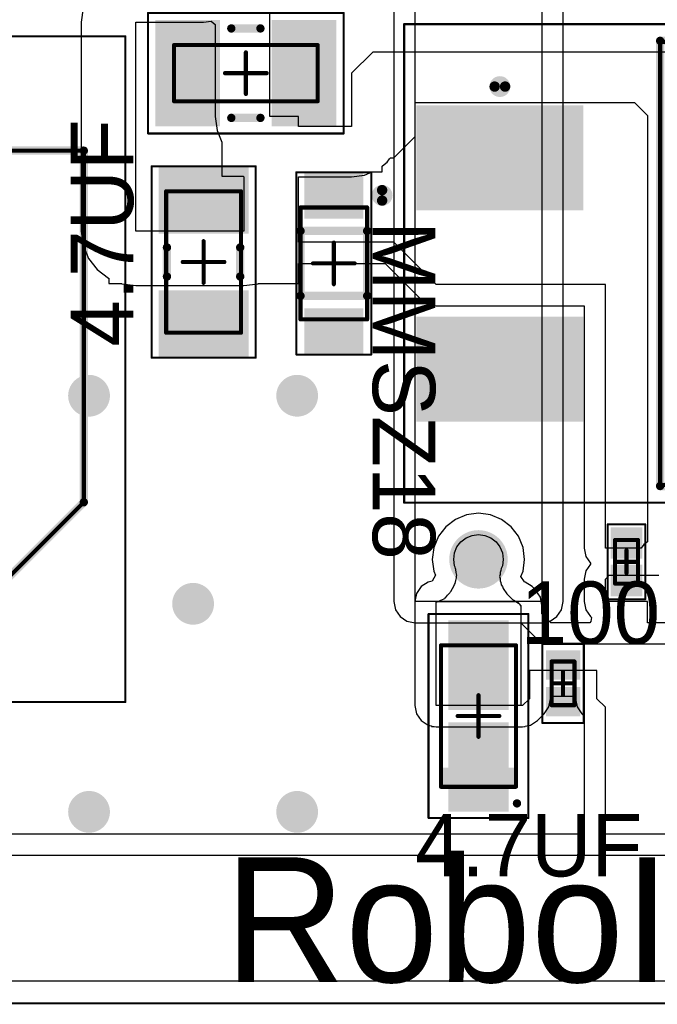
# Model space of a CAD drawing. Header units: millimetres. Extents: x 25.4 to 95.4, y 25.4 to 70.5.
# Tile 2 of 13: x 43.3 to 58.7, y 25.4 to 49. Entities that reach past the tile are written whole.
import ezdxf

# ---------------------------------------------------------------- set-up
doc = ezdxf.new("R2010")
doc.units = ezdxf.units.MM
for name, color, linetype in [('BottomLayer', 5, 'Continuous'), ('BottomSolder', 6, 'Continuous'), ('KeepOutLayer', 6, 'Continuous'), ('Mechanical13', 56, 'Continuous'), ('Mechanical15', 56, 'Continuous'), ('MultiLayer', 9, 'Continuous'), ('TopLayer', 1, 'Continuous'), ('TopOverlay', 2, 'Continuous'), ('TopPaste', 8, 'Continuous'), ('TopSolder', 216, 'Continuous'), ('ViaHoleLayer', 16, 'Continuous')]:
    doc.layers.add(name, color=color, linetype=linetype)

# ---------------------------------------------------------------- blocks, each defined once
blk = doc.blocks.new('CAP_1206_KEMET_7')
at = {"layer": 'Mechanical13', "const_width": 0.1}
for points in [[(-1.7, 0.9), (-1.7, -0.9)], [(-1.7, 0.9), (1.7, 0.9)], [(1.7, 0.9), (1.7, -0.9)], [(-1.7, -0.9), (1.7, -0.9)]]:
    blk.add_lwpolyline(points, dxfattribs=at)
at = {"layer": 'Mechanical13', "const_width": 0.05}
for points in [[(-1.725, 0.9, 1), (-1.675, 0.9, 1)], [(-1.725, 0.9, 1), (-1.675, 0.9, 1)], [(1.675, 0.9, 1), (1.725, 0.9, 1)], [(1.675, 0.9, 1), (1.725, 0.9, 1)], [(-1.725, -0.9, 1), (-1.675, -0.9, 1)], [(-1.725, -0.9, 1), (-1.675, -0.9, 1)], [(1.675, -0.9, 1), (1.725, -0.9, 1)], [(1.675, -0.9, 1), (1.725, -0.9, 1)]]:
    blk.add_lwpolyline(points, format="xyb", close=True, dxfattribs=at)
at = {"layer": 'Mechanical15'}
for points, const_width in [([(-2.3, 1.25), (-2.3, -1.25)], 0.05), ([(-2.3, 1.25), (2.3, 1.25)], 0.05), ([(2.3, 1.25), (2.3, -1.25)], 0.05), ([(0, 0.5), (0, -0.5)], 0.1), ([(-0.5, 0), (0.5, 0)], 0.1), ([(-2.3, -1.25), (2.3, -1.25)], 0.05)]:
    blk.add_lwpolyline(points, dxfattribs=dict(at, const_width=const_width))
for points, const_width in [([(-2.312, 1.25, 1), (-2.288, 1.25, 1)], 0.025), ([(-2.312, 1.25, 1), (-2.288, 1.25, 1)], 0.025), ([(2.288, 1.25, 1), (2.312, 1.25, 1)], 0.025), ([(2.288, 1.25, 1), (2.312, 1.25, 1)], 0.025), ([(-0.025, 0.5, 1), (0.025, 0.5, 1)], 0.05), ([(-0.525, 0, 1), (-0.475, 0, 1)], 0.05), ([(0.475, 0, 1), (0.525, 0, 1)], 0.05), ([(-0.025, -0.5, 1), (0.025, -0.5, 1)], 0.05), ([(-2.312, -1.25, 1), (-2.288, -1.25, 1)], 0.025), ([(-2.312, -1.25, 1), (-2.288, -1.25, 1)], 0.025), ([(2.288, -1.25, 1), (2.312, -1.25, 1)], 0.025), ([(2.288, -1.25, 1), (2.312, -1.25, 1)], 0.025)]:
    blk.add_lwpolyline(points, format="xyb", close=True, dxfattribs=dict(at, const_width=const_width))
at = {"layer": 'TopLayer'}
for points in [[(-0.78, -0.98), (-0.78, 0.98), (-2.2, -0.98), (-2.2, 0.98)], [(2.2, -0.98), (2.2, 0.98), (0.78, -0.98), (0.78, 0.98)]]:
    blk.add_solid(points, dxfattribs=at)
at = {"layer": 'TopOverlay', "const_width": 0.2}
for points in [[(-0.35, 0.88), (0.35, 0.88)], [(-0.35, -0.88), (0.35, -0.88)]]:
    blk.add_lwpolyline(points, dxfattribs=at)
at = {"layer": 'TopOverlay', "const_width": 0.1}
for points in [[(-0.4, 0.88, 1), (-0.3, 0.88, 1)], [(0.3, 0.88, 1), (0.4, 0.88, 1)], [(-0.4, -0.88, 1), (-0.3, -0.88, 1)], [(0.3, -0.88, 1), (0.4, -0.88, 1)]]:
    blk.add_lwpolyline(points, format="xyb", close=True, dxfattribs=at)
at = {"layer": 'TopPaste'}
for points in [[(-0.78, -0.98), (-0.78, 0.98), (-2.2, -0.98), (-2.2, 0.98)], [(2.2, -0.98), (2.2, 0.98), (0.78, -0.98), (0.78, 0.98)]]:
    blk.add_solid(points, dxfattribs=at)
at = {"layer": 'TopSolder'}
for points in [[(-0.678, -1.082), (-0.678, 1.082), (-2.302, -1.082), (-2.302, 1.082)], [(2.302, -1.082), (2.302, 1.082), (0.678, -1.082), (0.678, 1.082)]]:
    blk.add_solid(points, dxfattribs=at)
blk = doc.blocks.new('CAP_0402_13')
at = {"layer": 'Mechanical13', "const_width": 0.1}
for points in [[(-0.525, 0.275), (-0.525, -0.275)], [(-0.525, 0.275), (0.525, 0.275)], [(0.525, 0.275), (0.525, -0.275)], [(-0.525, -0.275), (0.525, -0.275)]]:
    blk.add_lwpolyline(points, dxfattribs=at)
at = {"layer": 'Mechanical13', "const_width": 0.05}
for points in [[(-0.55, 0.275, 1), (-0.5, 0.275, 1)], [(-0.55, 0.275, 1), (-0.5, 0.275, 1)], [(0.5, 0.275, 1), (0.55, 0.275, 1)], [(0.5, 0.275, 1), (0.55, 0.275, 1)], [(-0.55, -0.275, 1), (-0.5, -0.275, 1)], [(-0.55, -0.275, 1), (-0.5, -0.275, 1)], [(0.5, -0.275, 1), (0.55, -0.275, 1)], [(0.5, -0.275, 1), (0.55, -0.275, 1)]]:
    blk.add_lwpolyline(points, format="xyb", close=True, dxfattribs=at)
at = {"layer": 'Mechanical15'}
for points, const_width in [([(-0.95, 0.5), (-0.95, -0.5)], 0.05), ([(-0.95, 0.5), (0.95, 0.5)], 0.05), ([(0.95, 0.5), (0.95, -0.5)], 0.05), ([(0, 0.275), (0, -0.275)], 0.1), ([(-0.275, 0), (0.275, 0)], 0.1), ([(-0.95, -0.5), (0.95, -0.5)], 0.05)]:
    blk.add_lwpolyline(points, dxfattribs=dict(at, const_width=const_width))
for points, const_width in [([(-0.962, 0.5, 1), (-0.937, 0.5, 1)], 0.025), ([(-0.962, 0.5, 1), (-0.937, 0.5, 1)], 0.025), ([(0.938, 0.5, 1), (0.962, 0.5, 1)], 0.025), ([(0.938, 0.5, 1), (0.962, 0.5, 1)], 0.025), ([(-0.025, 0.275, 1), (0.025, 0.275, 1)], 0.05), ([(-0.3, 0, 1), (-0.25, 0, 1)], 0.05), ([(0.25, 0, 1), (0.3, 0, 1)], 0.05), ([(-0.025, -0.275, 1), (0.025, -0.275, 1)], 0.05), ([(-0.962, -0.5, 1), (-0.937, -0.5, 1)], 0.025), ([(-0.962, -0.5, 1), (-0.937, -0.5, 1)], 0.025), ([(0.938, -0.5, 1), (0.962, -0.5, 1)], 0.025), ([(0.938, -0.5, 1), (0.962, -0.5, 1)], 0.025)]:
    blk.add_lwpolyline(points, format="xyb", close=True, dxfattribs=dict(at, const_width=const_width))
at = {"layer": 'TopLayer'}
for points in [[(-0.19, -0.31), (-0.19, 0.31), (-0.69, -0.31), (-0.69, 0.31)], [(0.69, -0.31), (0.69, 0.31), (0.19, -0.31), (0.19, 0.31)]]:
    blk.add_solid(points, dxfattribs=at)
at = {"layer": 'TopPaste'}
for points in [[(-0.19, -0.31), (-0.19, 0.31), (-0.69, -0.31), (-0.69, 0.31)], [(0.69, -0.31), (0.69, 0.31), (0.19, -0.31), (0.19, 0.31)]]:
    blk.add_solid(points, dxfattribs=at)
at = {"layer": 'TopSolder'}
for points in [[(-0.088, -0.412), (-0.088, 0.412), (-0.792, -0.412), (-0.792, 0.412)], [(0.792, -0.412), (0.792, 0.412), (0.088, -0.412), (0.088, 0.412)]]:
    blk.add_solid(points, dxfattribs=at)
blk = doc.blocks.new('CAP_T____1206_K_____14')
at = {"layer": 'Mechanical13', "const_width": 0.1}
for points in [[(-1.7, -0.9), (-1.7, 0.9)], [(1.7, 0.9), (-1.7, 0.9)], [(1.7, -0.9), (1.7, 0.9)], [(1.7, -0.9), (-1.7, -0.9)]]:
    blk.add_lwpolyline(points, dxfattribs=at)
at = {"layer": 'Mechanical13', "const_width": 0.05}
for points in [[(-1.725, 0.9, 1), (-1.675, 0.9, 1)], [(-1.725, 0.9, 1), (-1.675, 0.9, 1)], [(1.675, 0.9, 1), (1.725, 0.9, 1)], [(1.675, 0.9, 1), (1.725, 0.9, 1)], [(-1.725, -0.9, 1), (-1.675, -0.9, 1)], [(-1.725, -0.9, 1), (-1.675, -0.9, 1)], [(1.675, -0.9, 1), (1.725, -0.9, 1)], [(1.675, -0.9, 1), (1.725, -0.9, 1)]]:
    blk.add_lwpolyline(points, format="xyb", close=True, dxfattribs=at)
at = {"layer": 'Mechanical13'}
blk.add_solid([(1.243, -0.903), (1.7, -0.903), (1.243, 0.897), (1.7, 0.897)], dxfattribs=at)
at = {"layer": 'Mechanical15'}
for points, const_width in [([(-2.45, -1.2), (-2.45, 1.2)], 0.05), ([(2.45, 1.2), (-2.45, 1.2)], 0.05), ([(2.45, -1.2), (2.45, 1.2)], 0.05), ([(0, -0.5), (0, 0.5)], 0.1), ([(0.5, 0), (-0.5, 0)], 0.1), ([(2.45, -1.2), (-2.45, -1.2)], 0.05)]:
    blk.add_lwpolyline(points, dxfattribs=dict(at, const_width=const_width))
for points, const_width in [([(-2.462, 1.2, 1), (-2.437, 1.2, 1)], 0.025), ([(-2.462, 1.2, 1), (-2.437, 1.2, 1)], 0.025), ([(2.438, 1.2, 1), (2.462, 1.2, 1)], 0.025), ([(2.438, 1.2, 1), (2.462, 1.2, 1)], 0.025), ([(-0.025, 0.5, 1), (0.025, 0.5, 1)], 0.05), ([(-0.525, 0, 1), (-0.475, 0, 1)], 0.05), ([(0.475, 0, 1), (0.525, 0, 1)], 0.05), ([(-0.025, -0.5, 1), (0.025, -0.5, 1)], 0.05), ([(-2.462, -1.2, 1), (-2.437, -1.2, 1)], 0.025), ([(-2.462, -1.2, 1), (-2.437, -1.2, 1)], 0.025), ([(2.438, -1.2, 1), (2.462, -1.2, 1)], 0.025), ([(2.438, -1.2, 1), (2.462, -1.2, 1)], 0.025)]:
    blk.add_lwpolyline(points, format="xyb", close=True, dxfattribs=dict(at, const_width=const_width))
at = {"layer": 'TopLayer'}
for points in [[(-0.25, -0.625), (-0.25, 0.625), (-2.2, -0.625), (-2.2, 0.625)], [(2.2, -0.625), (2.2, 0.625), (0.25, -0.625), (0.25, 0.625)]]:
    blk.add_solid(points, dxfattribs=at)
at = {"layer": 'TopOverlay'}
for points, const_width in [([(2.15, 0.925, 1), (2.05, 0.925, 1)], 0.1), ([(2.025, 0.925, 1), (2.075, 0.925, 1)], 0.05), ([(2.125, 0.925, 1), (2.175, 0.925, 1)], 0.05)]:
    blk.add_lwpolyline(points, format="xyb", close=True, dxfattribs=dict(at, const_width=const_width))
at = {"layer": 'TopPaste'}
for points in [[(-0.25, -0.625), (-0.25, 0.625), (-2.2, -0.625), (-2.2, 0.625)], [(2.2, -0.625), (2.2, 0.625), (0.25, -0.625), (0.25, 0.625)]]:
    blk.add_solid(points, dxfattribs=at)
at = {"layer": 'TopSolder'}
for points in [[(-0.148, -0.727), (-0.148, 0.727), (-2.302, -0.727), (-2.302, 0.727)], [(2.302, -0.727), (2.302, 0.727), (0.148, -0.727), (0.148, 0.727)]]:
    blk.add_solid(points, dxfattribs=at)
blk = doc.blocks.new('C___A__S____G___P_________17')
at = {"layer": 'Mechanical13', "const_width": 0.1}
for points in [[(-3.2, 5.25), (-5.25, 3.2)], [(-3.2, 5.25), (5.25, 5.25)], [(5.25, 5.25), (5.25, -5.25)], [(-5.25, 3.2), (-5.25, -3.2)], [(-5.25, -3.2), (-3.2, -5.25)], [(-3.2, -5.25), (5.25, -5.25)]]:
    blk.add_lwpolyline(points, dxfattribs=at)
at = {"layer": 'Mechanical13', "const_width": 0.05}
for points in [[(-3.225, 5.25, 1), (-3.175, 5.25, 1)], [(-3.225, 5.25, 1), (-3.175, 5.25, 1)], [(5.225, 5.25, 1), (5.275, 5.25, 1)], [(5.225, 5.25, 1), (5.275, 5.25, 1)], [(-5.275, 3.2, 1), (-5.225, 3.2, 1)], [(-5.275, 3.2, 1), (-5.225, 3.2, 1)], [(-5.275, -3.2, 1), (-5.225, -3.2, 1)], [(-5.275, -3.2, 1), (-5.225, -3.2, 1)], [(-3.225, -5.25, 1), (-3.175, -5.25, 1)], [(-3.225, -5.25, 1), (-3.175, -5.25, 1)], [(5.225, -5.25, 1), (5.275, -5.25, 1)], [(5.225, -5.25, 1), (5.275, -5.25, 1)]]:
    blk.add_lwpolyline(points, format="xyb", close=True, dxfattribs=at)
at = {"layer": 'Mechanical15'}
for points, const_width in [([(-8, 6.25), (-8, -6.25)], 0.05), ([(-8, 6.25), (8, 6.25)], 0.05), ([(8, 6.25), (8, -6.25)], 0.05), ([(0, 0.5), (0, -0.5)], 0.1), ([(-0.5, 0), (0.5, 0)], 0.1), ([(-8, -6.25), (8, -6.25)], 0.05)]:
    blk.add_lwpolyline(points, dxfattribs=dict(at, const_width=const_width))
for points, const_width in [([(-8.013, 6.25, 1), (-7.988, 6.25, 1)], 0.025), ([(-8.013, 6.25, 1), (-7.988, 6.25, 1)], 0.025), ([(7.987, 6.25, 1), (8.012, 6.25, 1)], 0.025), ([(7.987, 6.25, 1), (8.012, 6.25, 1)], 0.025), ([(-0.025, 0.5, 1), (0.025, 0.5, 1)], 0.05), ([(-0.525, 0, 1), (-0.475, 0, 1)], 0.05), ([(0.475, 0, 1), (0.525, 0, 1)], 0.05), ([(-0.025, -0.5, 1), (0.025, -0.5, 1)], 0.05), ([(-8.013, -6.25, 1), (-7.988, -6.25, 1)], 0.025), ([(-8.013, -6.25, 1), (-7.988, -6.25, 1)], 0.025), ([(7.987, -6.25, 1), (8.012, -6.25, 1)], 0.025), ([(7.987, -6.25, 1), (8.012, -6.25, 1)], 0.025)]:
    blk.add_lwpolyline(points, format="xyb", close=True, dxfattribs=dict(at, const_width=const_width))
at = {"layer": 'TopLayer'}
for points in [[(-2.3, -1.15), (-2.3, 1.15), (-7, -1.15), (-7, 1.15)], [(7, -1.15), (7, 1.15), (2.3, -1.15), (2.3, 1.15)]]:
    blk.add_solid(points, dxfattribs=at)
at = {"layer": 'TopOverlay', "const_width": 0.2}
for points in [[(-3.2, 5.25), (-5.25, 3.2)], [(-3.2, 5.25), (5.25, 5.25)], [(5.25, 5.25), (5.25, 1.45)], [(-5.25, 3.2), (-5.25, 1.45)], [(-5.25, -1.45), (-5.25, -3.2)], [(5.25, -1.45), (5.25, -5.25)], [(-5.25, -3.2), (-3.2, -5.25)], [(-3.2, -5.25), (5.25, -5.25)]]:
    blk.add_lwpolyline(points, dxfattribs=at)
at = {"layer": 'TopOverlay', "const_width": 0.1}
for points in [[(-3.25, 5.25, 1), (-3.15, 5.25, 1)], [(-3.25, 5.25, 1), (-3.15, 5.25, 1)], [(5.2, 5.25, 1), (5.3, 5.25, 1)], [(5.2, 5.25, 1), (5.3, 5.25, 1)], [(-5.3, 3.2, 1), (-5.2, 3.2, 1)], [(-5.3, 3.2, 1), (-5.2, 3.2, 1)], [(-5.3, 1.45, 1), (-5.2, 1.45, 1)], [(5.2, 1.45, 1), (5.3, 1.45, 1)], [(-5.3, -1.45, 1), (-5.2, -1.45, 1)], [(5.2, -1.45, 1), (5.3, -1.45, 1)], [(-5.3, -3.2, 1), (-5.2, -3.2, 1)], [(-5.3, -3.2, 1), (-5.2, -3.2, 1)], [(-3.25, -5.25, 1), (-3.15, -5.25, 1)], [(-3.25, -5.25, 1), (-3.15, -5.25, 1)], [(5.2, -5.25, 1), (5.3, -5.25, 1)], [(5.2, -5.25, 1), (5.3, -5.25, 1)]]:
    blk.add_lwpolyline(points, format="xyb", close=True, dxfattribs=at)
at = {"layer": 'TopPaste'}
for points in [[(-2.3, -1.15), (-2.3, 1.15), (-7, -1.15), (-7, 1.15)], [(7, -1.15), (7, 1.15), (2.3, -1.15), (2.3, 1.15)]]:
    blk.add_solid(points, dxfattribs=at)
at = {"layer": 'TopSolder'}
for points in [[(-2.198, -1.252), (-2.198, 1.252), (-7.102, -1.252), (-7.102, 1.252)], [(7.102, -1.252), (7.102, 1.252), (2.198, -1.252), (2.198, 1.252)]]:
    blk.add_solid(points, dxfattribs=at)
blk = doc.blocks.new('ONSC_SOD_123_2_425_04_V_20')
at = {"layer": 'Mechanical13', "const_width": 0.1}
for points in [[(-1.345, -0.8), (-1.345, 0.8)], [(1.345, 0.8), (-1.345, 0.8)], [(1.345, -0.8), (1.345, 0.8)], [(1.345, -0.8), (-1.345, -0.8)]]:
    blk.add_lwpolyline(points, dxfattribs=at)
at = {"layer": 'Mechanical13', "const_width": 0.05}
for points in [[(-1.37, 0.8, 1), (-1.32, 0.8, 1)], [(-1.37, 0.8, 1), (-1.32, 0.8, 1)], [(1.32, 0.8, 1), (1.37, 0.8, 1)], [(1.32, 0.8, 1), (1.37, 0.8, 1)], [(-1.37, -0.8, 1), (-1.32, -0.8, 1)], [(-1.37, -0.8, 1), (-1.32, -0.8, 1)], [(1.32, -0.8, 1), (1.37, -0.8, 1)], [(1.32, -0.8, 1), (1.37, -0.8, 1)]]:
    blk.add_lwpolyline(points, format="xyb", close=True, dxfattribs=at)
at = {"layer": 'Mechanical15'}
for points, const_width in [([(-2.19, -0.9), (-2.19, 0.9)], 0.05), ([(2.19, 0.9), (-2.19, 0.9)], 0.05), ([(2.19, -0.9), (2.19, 0.9)], 0.05), ([(0, -0.5), (0, 0.5)], 0.1), ([(0.5, 0), (-0.5, 0)], 0.1), ([(2.19, -0.9), (-2.19, -0.9)], 0.05)]:
    blk.add_lwpolyline(points, dxfattribs=dict(at, const_width=const_width))
for points, const_width in [([(-2.203, 0.9, 1), (-2.178, 0.9, 1)], 0.025), ([(-2.203, 0.9, 1), (-2.178, 0.9, 1)], 0.025), ([(2.178, 0.9, 1), (2.203, 0.9, 1)], 0.025), ([(2.178, 0.9, 1), (2.203, 0.9, 1)], 0.025), ([(-0.025, 0.5, 1), (0.025, 0.5, 1)], 0.05), ([(-0.525, 0, 1), (-0.475, 0, 1)], 0.05), ([(0.475, 0, 1), (0.525, 0, 1)], 0.05), ([(-0.025, -0.5, 1), (0.025, -0.5, 1)], 0.05), ([(-2.203, -0.9, 1), (-2.178, -0.9, 1)], 0.025), ([(-2.203, -0.9, 1), (-2.178, -0.9, 1)], 0.025), ([(2.178, -0.9, 1), (2.203, -0.9, 1)], 0.025), ([(2.178, -0.9, 1), (2.203, -0.9, 1)], 0.025)]:
    blk.add_lwpolyline(points, format="xyb", close=True, dxfattribs=dict(at, const_width=const_width))
at = {"layer": 'TopLayer'}
for points in [[(-1.18, 0.61), (-2.09, 0.61), (-1.18, -0.61), (-2.09, -0.61)], [(2.09, 0.61), (1.18, 0.61), (2.09, -0.61), (1.18, -0.61)]]:
    blk.add_solid(points, dxfattribs=at)
at = {"layer": 'TopOverlay'}
for points, const_width in [([(-1.51, 1.16, 1), (-1.76, 1.16, 1)], 0.25), ([(-1.823, 1.16, 1), (-1.698, 1.16, 1)], 0.125), ([(-1.572, 1.16, 1), (-1.448, 1.16, 1)], 0.125), ([(-0.83, 0.8, 1), (-0.73, 0.8, 1)], 0.1), ([(-0.83, 0.8, 1), (-0.73, 0.8, 1)], 0.1), ([(0.73, 0.8, 1), (0.83, 0.8, 1)], 0.1), ([(0.73, 0.8, 1), (0.83, 0.8, 1)], 0.1), ([(-0.83, -0.8, 1), (-0.73, -0.8, 1)], 0.1), ([(-0.83, -0.8, 1), (-0.73, -0.8, 1)], 0.1), ([(0.73, -0.8, 1), (0.83, -0.8, 1)], 0.1), ([(0.73, -0.8, 1), (0.83, -0.8, 1)], 0.1)]:
    blk.add_lwpolyline(points, format="xyb", close=True, dxfattribs=dict(at, const_width=const_width))
at = {"layer": 'TopOverlay', "const_width": 0.2}
for points in [[(0.78, 0.8), (-0.78, 0.8)], [(-0.78, -0.8), (-0.78, 0.8)], [(0.78, -0.8), (0.78, 0.8)], [(0.78, -0.8), (-0.78, -0.8)]]:
    blk.add_lwpolyline(points, dxfattribs=at)
at = {"layer": 'TopPaste'}
for points in [[(-1.18, 0.61), (-2.09, 0.61), (-1.18, -0.61), (-2.09, -0.61)], [(2.09, 0.61), (1.18, 0.61), (2.09, -0.61), (1.18, -0.61)]]:
    blk.add_solid(points, dxfattribs=at)
at = {"layer": 'TopSolder'}
for points in [[(-1.078, 0.712), (-2.192, 0.712), (-1.078, -0.712), (-2.192, -0.712)], [(2.192, 0.712), (1.078, 0.712), (2.192, -0.712), (1.078, -0.712)]]:
    blk.add_solid(points, dxfattribs=at)
blk = doc.blocks.new('RES_1206_28')
at = {"layer": 'Mechanical13', "const_width": 0.1}
for points in [[(-1.725, -0.675), (-1.725, 0.675)], [(-1.725, 0.675), (1.725, 0.675)], [(1.725, -0.675), (1.725, 0.675)], [(-1.725, -0.675), (1.725, -0.675)]]:
    blk.add_lwpolyline(points, dxfattribs=at)
at = {"layer": 'Mechanical13', "const_width": 0.05}
for points in [[(-1.75, 0.675, 1), (-1.7, 0.675, 1)], [(-1.75, 0.675, 1), (-1.7, 0.675, 1)], [(1.7, 0.675, 1), (1.75, 0.675, 1)], [(1.7, 0.675, 1), (1.75, 0.675, 1)], [(-1.75, -0.675, 1), (-1.7, -0.675, 1)], [(-1.75, -0.675, 1), (-1.7, -0.675, 1)], [(1.7, -0.675, 1), (1.75, -0.675, 1)], [(1.7, -0.675, 1), (1.75, -0.675, 1)]]:
    blk.add_lwpolyline(points, format="xyb", close=True, dxfattribs=at)
at = {"layer": 'Mechanical15'}
for points, const_width in [([(-2.35, -1.45), (-2.35, 1.45)], 0.05), ([(-2.35, 1.45), (2.35, 1.45)], 0.05), ([(2.35, -1.45), (2.35, 1.45)], 0.05), ([(0, -0.5), (0, 0.5)], 0.1), ([(-0.5, 0), (0.5, 0)], 0.1), ([(-2.35, -1.45), (2.35, -1.45)], 0.05)]:
    blk.add_lwpolyline(points, dxfattribs=dict(at, const_width=const_width))
for points, const_width in [([(-2.362, 1.45, 1), (-2.338, 1.45, 1)], 0.025), ([(-2.362, 1.45, 1), (-2.338, 1.45, 1)], 0.025), ([(2.338, 1.45, 1), (2.362, 1.45, 1)], 0.025), ([(2.338, 1.45, 1), (2.362, 1.45, 1)], 0.025), ([(-0.025, 0.5, 1), (0.025, 0.5, 1)], 0.05), ([(-0.525, 0, 1), (-0.475, 0, 1)], 0.05), ([(0.475, 0, 1), (0.525, 0, 1)], 0.05), ([(-0.025, -0.5, 1), (0.025, -0.5, 1)], 0.05), ([(-2.362, -1.45, 1), (-2.338, -1.45, 1)], 0.025), ([(-2.362, -1.45, 1), (-2.338, -1.45, 1)], 0.025), ([(2.338, -1.45, 1), (2.362, -1.45, 1)], 0.025), ([(2.338, -1.45, 1), (2.362, -1.45, 1)], 0.025)]:
    blk.add_lwpolyline(points, format="xyb", close=True, dxfattribs=dict(at, const_width=const_width))
at = {"layer": 'TopLayer'}
for points in [[(-0.725, -1.175), (-0.725, 1.175), (-2.075, -1.175), (-2.075, 1.175)], [(2.075, -1.175), (2.075, 1.175), (0.725, -1.175), (0.725, 1.175)]]:
    blk.add_solid(points, dxfattribs=at)
at = {"layer": 'TopOverlay', "const_width": 0.2}
for points in [[(-0.35, 1.075), (0.35, 1.075)], [(-0.35, -1.075), (0.35, -1.075)]]:
    blk.add_lwpolyline(points, dxfattribs=at)
at = {"layer": 'TopOverlay', "const_width": 0.1}
for points in [[(-0.4, 1.075, 1), (-0.3, 1.075, 1)], [(0.3, 1.075, 1), (0.4, 1.075, 1)], [(-0.4, -1.075, 1), (-0.3, -1.075, 1)], [(0.3, -1.075, 1), (0.4, -1.075, 1)]]:
    blk.add_lwpolyline(points, format="xyb", close=True, dxfattribs=at)
at = {"layer": 'TopPaste'}
for points in [[(-0.725, -1.175), (-0.725, 1.175), (-2.075, -1.175), (-2.075, 1.175)], [(2.075, -1.175), (2.075, 1.175), (0.725, -1.175), (0.725, 1.175)]]:
    blk.add_solid(points, dxfattribs=at)
at = {"layer": 'TopSolder'}
for points in [[(-0.623, -1.277), (-0.623, 1.277), (-2.177, -1.277), (-2.177, 1.277)], [(2.177, -1.277), (2.177, 1.277), (0.623, -1.277), (0.623, 1.277)]]:
    blk.add_solid(points, dxfattribs=at)
blk = doc.blocks.new('RES_0402_35')
at = {"layer": 'Mechanical13', "const_width": 0.1}
for points in [[(-0.525, 0.275), (-0.525, -0.275)], [(-0.525, 0.275), (0.525, 0.275)], [(0.525, 0.275), (0.525, -0.275)], [(-0.525, -0.275), (0.525, -0.275)]]:
    blk.add_lwpolyline(points, dxfattribs=at)
at = {"layer": 'Mechanical13', "const_width": 0.05}
for points in [[(-0.55, 0.275, 1), (-0.5, 0.275, 1)], [(-0.55, 0.275, 1), (-0.5, 0.275, 1)], [(0.5, 0.275, 1), (0.55, 0.275, 1)], [(0.5, 0.275, 1), (0.55, 0.275, 1)], [(-0.55, -0.275, 1), (-0.5, -0.275, 1)], [(-0.55, -0.275, 1), (-0.5, -0.275, 1)], [(0.5, -0.275, 1), (0.55, -0.275, 1)], [(0.5, -0.275, 1), (0.55, -0.275, 1)]]:
    blk.add_lwpolyline(points, format="xyb", close=True, dxfattribs=at)
at = {"layer": 'Mechanical15'}
for points, const_width in [([(-0.9, 0.45), (-0.9, -0.45)], 0.05), ([(-0.9, 0.45), (0.9, 0.45)], 0.05), ([(0.9, 0.45), (0.9, -0.45)], 0.05), ([(0, 0.275), (0, -0.275)], 0.1), ([(-0.275, 0), (0.275, 0)], 0.1), ([(-0.9, -0.45), (0.9, -0.45)], 0.05)]:
    blk.add_lwpolyline(points, dxfattribs=dict(at, const_width=const_width))
for points, const_width in [([(-0.912, 0.45, 1), (-0.887, 0.45, 1)], 0.025), ([(-0.912, 0.45, 1), (-0.887, 0.45, 1)], 0.025), ([(0.888, 0.45, 1), (0.913, 0.45, 1)], 0.025), ([(0.888, 0.45, 1), (0.913, 0.45, 1)], 0.025), ([(-0.025, 0.275, 1), (0.025, 0.275, 1)], 0.05), ([(-0.3, 0, 1), (-0.25, 0, 1)], 0.05), ([(0.25, 0, 1), (0.3, 0, 1)], 0.05), ([(-0.025, -0.275, 1), (0.025, -0.275, 1)], 0.05), ([(-0.912, -0.45, 1), (-0.887, -0.45, 1)], 0.025), ([(-0.912, -0.45, 1), (-0.887, -0.45, 1)], 0.025), ([(0.888, -0.45, 1), (0.913, -0.45, 1)], 0.025), ([(0.888, -0.45, 1), (0.913, -0.45, 1)], 0.025)]:
    blk.add_lwpolyline(points, format="xyb", close=True, dxfattribs=dict(at, const_width=const_width))
at = {"layer": 'TopLayer'}
for points in [[(-0.175, -0.275), (-0.175, 0.275), (-0.725, -0.275), (-0.725, 0.275)], [(0.725, -0.275), (0.725, 0.275), (0.175, -0.275), (0.175, 0.275)]]:
    blk.add_solid(points, dxfattribs=at)
at = {"layer": 'TopPaste'}
for points in [[(-0.175, -0.275), (-0.175, 0.275), (-0.725, -0.275), (-0.725, 0.275)], [(0.725, -0.275), (0.725, 0.275), (0.175, -0.275), (0.175, 0.275)]]:
    blk.add_solid(points, dxfattribs=at)
at = {"layer": 'TopSolder'}
for points in [[(-0.073, -0.377), (-0.073, 0.377), (-0.827, -0.377), (-0.827, 0.377)], [(0.827, -0.377), (0.827, 0.377), (0.073, -0.377), (0.073, 0.377)]]:
    blk.add_solid(points, dxfattribs=at)
blk = doc.blocks.new('TO_263_V______36')
at = {"layer": 'Mechanical13', "const_width": 0.1}
for points in [[(-2.4, 5.325), (7.25, 5.325)], [(-2.4, -5.325), (-2.4, 5.325)], [(7.25, -5.325), (7.25, 5.325)], [(-2.4, -5.325), (7.25, -5.325)]]:
    blk.add_lwpolyline(points, dxfattribs=at)
at = {"layer": 'Mechanical13', "const_width": 0.05}
for points in [[(-2.425, 5.325, 1), (-2.375, 5.325, 1)], [(-2.425, 5.325, 1), (-2.375, 5.325, 1)], [(7.225, 5.325, 1), (7.275, 5.325, 1)], [(7.225, 5.325, 1), (7.275, 5.325, 1)], [(-2.425, -5.325, 1), (-2.375, -5.325, 1)], [(-2.425, -5.325, 1), (-2.375, -5.325, 1)], [(7.225, -5.325, 1), (7.275, -5.325, 1)], [(7.225, -5.325, 1), (7.275, -5.325, 1)]]:
    blk.add_lwpolyline(points, format="xyb", close=True, dxfattribs=at)
at = {"layer": 'Mechanical15'}
for points, const_width in [([(-8.55, 5.75), (8.55, 5.75)], 0.05), ([(-8.55, -5.75), (-8.55, 5.75)], 0.05), ([(8.55, -5.75), (8.55, 5.75)], 0.05), ([(0, -0.5), (0, 0.5)], 0.1), ([(-0.5, 0), (0.5, 0)], 0.1), ([(-8.55, -5.75), (8.55, -5.75)], 0.05)]:
    blk.add_lwpolyline(points, dxfattribs=dict(at, const_width=const_width))
for points, const_width in [([(-8.563, 5.75, 1), (-8.538, 5.75, 1)], 0.025), ([(-8.563, 5.75, 1), (-8.538, 5.75, 1)], 0.025), ([(8.537, 5.75, 1), (8.562, 5.75, 1)], 0.025), ([(8.537, 5.75, 1), (8.562, 5.75, 1)], 0.025), ([(-0.025, 0.5, 1), (0.025, 0.5, 1)], 0.05), ([(-0.525, 0, 1), (-0.475, 0, 1)], 0.05), ([(0.475, 0, 1), (0.525, 0, 1)], 0.05), ([(-0.025, -0.5, 1), (0.025, -0.5, 1)], 0.05), ([(-8.563, -5.75, 1), (-8.538, -5.75, 1)], 0.025), ([(-8.563, -5.75, 1), (-8.538, -5.75, 1)], 0.025), ([(8.537, -5.75, 1), (8.562, -5.75, 1)], 0.025), ([(8.537, -5.75, 1), (8.562, -5.75, 1)], 0.025)]:
    blk.add_lwpolyline(points, format="xyb", close=True, dxfattribs=dict(at, const_width=const_width))
at = {"layer": 'TopLayer'}
for points in [[(9.745, -5.5), (9.745, 5.5), (0.095, -5.5), (0.095, 5.5)], [(-4.345, 1.38), (-4.345, 3.7), (-8.155, 1.38), (-8.155, 3.7)], [(-4.345, -3.7), (-4.345, -1.38), (-8.155, -3.7), (-8.155, -1.38)]]:
    blk.add_solid(points, dxfattribs=at)
at = {"layer": 'TopOverlay', "const_width": 0.2}
for points in [[(-2.4, -5.35), (-2.4, 5.35)], [(-2.4, 5.35), (-0.305, 5.35)], [(-2.4, -5.35), (-0.305, -5.35)]]:
    blk.add_lwpolyline(points, dxfattribs=at)
at = {"layer": 'TopOverlay'}
for points, const_width in [([(-2.45, 5.35, 1), (-2.35, 5.35, 1)], 0.1), ([(-2.45, 5.35, 1), (-2.35, 5.35, 1)], 0.1), ([(-0.355, 5.35, 1), (-0.255, 5.35, 1)], 0.1), ([(-6.125, 4.25, 1), (-6.375, 4.25, 1)], 0.25), ([(-6.438, 4.25, 1), (-6.313, 4.25, 1)], 0.125), ([(-6.187, 4.25, 1), (-6.062, 4.25, 1)], 0.125), ([(-2.45, -5.35, 1), (-2.35, -5.35, 1)], 0.1), ([(-2.45, -5.35, 1), (-2.35, -5.35, 1)], 0.1), ([(-0.355, -5.35, 1), (-0.255, -5.35, 1)], 0.1)]:
    blk.add_lwpolyline(points, format="xyb", close=True, dxfattribs=dict(at, const_width=const_width))
at = {"layer": 'TopPaste'}
for points in [[(9.745, -5.5), (9.745, 5.5), (0.095, -5.5), (0.095, 5.5)], [(-4.345, 1.38), (-4.345, 3.7), (-8.155, 1.38), (-8.155, 3.7)], [(-4.345, -3.7), (-4.345, -1.38), (-8.155, -3.7), (-8.155, -1.38)]]:
    blk.add_solid(points, dxfattribs=at)
at = {"layer": 'TopSolder'}
for points in [[(9.847, -5.602), (9.847, 5.602), (-0.007, -5.602), (-0.007, 5.602)], [(-4.243, 1.278), (-4.243, 3.802), (-8.257, 1.278), (-8.257, 3.802)], [(-4.243, -3.802), (-4.243, -1.278), (-8.257, -3.802), (-8.257, -1.278)]]:
    blk.add_solid(points, dxfattribs=at)

msp = doc.modelspace()

# ---------------------------------------------------------------- linework, layer by layer
at = {"layer": 'BottomLayer'}
for p, q in [((52.322, 52.324), (52.322, 35.052)), ((52.832, 35.052), (52.832, 52.324)), ((55.88, 52.324), (55.88, 35.052)), ((56.39, 35.052), (56.39, 52.324)), ((52.322, 35.052), (52.361, 34.857)), ((55.88, 35.052), (52.832, 35.052)), ((56.351, 34.857), (56.39, 35.052)), ((52.361, 34.857), (52.472, 34.692)), ((56.24, 34.692), (56.351, 34.857)), ((52.472, 34.692), (52.637, 34.581)), ((52.637, 34.581), (52.832, 34.542)), ((55.88, 34.542), (56.075, 34.581)), ((56.075, 34.581), (56.24, 34.692)), ((52.832, 34.542), (55.88, 34.542)), ((94.842, 25.935), (25.935, 25.935))]:
    msp.add_line(p, q, dxfattribs=at)
for points, const_width in [([(44.8, 40, 1), (45.2, 40, 1)], 0.4), ([(49.8, 40, 1), (50.2, 40, 1)], 0.4), ([(54.056, 36.068, 1), (54.656, 36.068, 1)], 0.6), ([(47.3, 35, 1), (47.7, 35, 1)], 0.4), ([(44.8, 30, 1), (45.2, 30, 1)], 0.4), ([(49.8, 30, 1), (50.2, 30, 1)], 0.4)]:
    msp.add_lwpolyline(points, format="xyb", close=True, dxfattribs=dict(at, const_width=const_width))
at = {"layer": 'BottomSolder'}
for points, const_width in [([(44.749, 40, 1), (45.251, 40, 1)], 0.502), ([(49.749, 40, 1), (50.251, 40, 1)], 0.502), ([(54.005, 36.068, 1), (54.707, 36.068, 1)], 0.702), ([(47.249, 35, 1), (47.751, 35, 1)], 0.502), ([(44.749, 30, 1), (45.251, 30, 1)], 0.502), ([(49.749, 30, 1), (50.251, 30, 1)], 0.502)]:
    msp.add_lwpolyline(points, format="xyb", close=True, dxfattribs=dict(at, const_width=const_width))
at = {"layer": 'KeepOutLayer', "const_width": 0.05}
msp.add_lwpolyline([(25.4, 25.4), (95.377, 25.4)], dxfattribs=at)
at = {"layer": 'MultiLayer'}
for points, const_width in [([(44.8, 40, 1), (45.2, 40, 1)], 0.4), ([(49.8, 40, 1), (50.2, 40, 1)], 0.4), ([(54.056, 36.068, 1), (54.656, 36.068, 1)], 0.6), ([(47.3, 35, 1), (47.7, 35, 1)], 0.4), ([(44.8, 30, 1), (45.2, 30, 1)], 0.4), ([(49.8, 30, 1), (50.2, 30, 1)], 0.4)]:
    msp.add_lwpolyline(points, format="xyb", close=True, dxfattribs=dict(at, const_width=const_width))
at = {"layer": 'TopLayer'}
for p, q in [((44.86, 49.32), (44.815, 48.981)), ((49.343, 46.714), (49.343, 49.448)), ((44.815, 48.981), (44.815, 43.958)), ((46.126, 43.958), (46.126, 48.981)), ((46.126, 48.981), (47.752, 48.981)), ((47.752, 48.981), (47.936, 49.005)), ((47.936, 49.005), (48.032, 48.921)), ((48.032, 48.921), (48.032, 46.714)), ((51.816, 48.26), (51.308, 47.752)), ((59.944, 48.26), (51.816, 48.26)), ((51.308, 47.752), (51.308, 46.47)), ((52.832, 46.228), (52.832, 47.05)), ((52.832, 47.05), (58.106, 47.05)), ((58.106, 47.05), (58.42, 46.736)), ((48.032, 46.714), (48.076, 46.375)), ((50.032, 46.714), (49.343, 46.714)), ((50.032, 46.47), (50.032, 46.714)), ((58.42, 46.736), (58.42, 36.491)), ((51.308, 46.47), (50.032, 46.47)), ((48.076, 46.375), (48.193, 46.093)), ((52.324, 45.72), (52.832, 46.228)), ((48.193, 46.093), (48.193, 45.277)), ((52.164, 45.614), (52.222, 45.69)), ((52.222, 45.69), (52.245, 45.72)), ((52.245, 45.72), (52.324, 45.72)), ((52.043, 45.521), (52.088, 45.556)), ((52.043, 45.377), (52.043, 45.521)), ((52.088, 45.556), (52.164, 45.614)), ((52.164, 45.614), (52.164, 45.614)), ((52.164, 45.614), (52.164, 45.614)), ((48.193, 45.277), (48.706, 45.277)), ((48.706, 45.277), (48.721, 45.26)), ((48.721, 45.26), (48.721, 43.958)), ((50.032, 43.688), (50.032, 45.26)), ((50.032, 45.26), (51.308, 45.26)), ((51.308, 45.26), (51.621, 45.301)), ((51.621, 45.301), (51.805, 45.377)), ((51.805, 45.377), (52.043, 45.377)), ((44.815, 43.958), (44.86, 43.619)), ((48.721, 43.958), (46.126, 43.958)), ((44.86, 43.619), (44.991, 43.302)), ((52.324, 43.688), (50.032, 43.688)), ((53.34, 42.672), (52.324, 43.688)), ((44.991, 43.302), (45.199, 43.031)), ((50.032, 42.694), (50.032, 43.178)), ((50.032, 43.178), (52.113, 43.178)), ((52.113, 43.178), (52.979, 42.312)), ((45.199, 43.031), (45.471, 42.822)), ((45.471, 42.822), (45.472, 42.822)), ((45.472, 42.822), (45.472, 42.694)), ((45.472, 42.694), (45.781, 42.694)), ((45.781, 42.694), (45.787, 42.691)), ((45.787, 42.691), (46.126, 42.647)), ((46.126, 42.647), (48.721, 42.647)), ((48.721, 42.647), (49.06, 42.691)), ((49.06, 42.691), (49.066, 42.694)), ((49.066, 42.694), (50.032, 42.694)), ((57.404, 42.672), (53.34, 42.672)), ((57.404, 36.335), (57.404, 42.672)), ((52.979, 42.312), (53.145, 42.201)), ((53.145, 42.201), (53.34, 42.162)), ((53.34, 42.162), (56.894, 42.162)), ((56.894, 42.162), (56.894, 36.335)), ((54.356, 37.177), (54.069, 37.14)), ((54.643, 37.14), (54.356, 37.177)), ((53.801, 37.029), (53.571, 36.853)), ((54.069, 37.14), (53.801, 37.029)), ((54.911, 37.029), (54.643, 37.14)), ((55.141, 36.853), (54.911, 37.029)), ((53.571, 36.853), (53.395, 36.623)), ((55.317, 36.623), (55.141, 36.853)), ((53.395, 36.623), (53.284, 36.355)), ((53.84, 36.366), (53.935, 36.489)), ((53.935, 36.489), (54.058, 36.584)), ((54.058, 36.584), (54.202, 36.643)), ((54.202, 36.643), (54.356, 36.663)), ((54.356, 36.663), (54.51, 36.643)), ((54.51, 36.643), (54.654, 36.584)), ((54.654, 36.584), (54.777, 36.489)), ((54.777, 36.489), (54.872, 36.366)), ((55.428, 36.355), (55.317, 36.623)), ((58.42, 36.491), (58.327, 36.428)), ((53.284, 36.355), (53.247, 36.068)), ((53.761, 36.068), (53.781, 36.222)), ((53.781, 36.222), (53.84, 36.366)), ((54.872, 36.366), (54.931, 36.222)), ((54.931, 36.222), (54.951, 36.068)), ((55.465, 36.068), (55.428, 36.355)), ((56.894, 36.335), (56.933, 36.14)), ((58.264, 36.335), (57.404, 36.335)), ((58.327, 36.428), (58.264, 36.335)), ((53.247, 36.068), (53.284, 35.781)), ((53.781, 35.914), (53.761, 36.068)), ((54.951, 36.068), (54.931, 35.914)), ((55.428, 35.781), (55.465, 36.068)), ((56.933, 36.14), (57.044, 35.975)), ((57.044, 35.975), (57.044, 35.956)), ((53.284, 35.781), (53.324, 35.685)), ((53.795, 35.88), (53.781, 35.914)), ((53.801, 35.851), (53.795, 35.88)), ((53.814, 35.824), (53.801, 35.851)), ((53.82, 35.754), (53.814, 35.824)), ((53.834, 35.685), (53.82, 35.754)), ((54.894, 35.8), (54.875, 35.753)), ((54.875, 35.753), (54.875, 35.703)), ((54.904, 35.849), (54.894, 35.8)), ((54.931, 35.914), (54.904, 35.849)), ((55.375, 35.654), (55.428, 35.781)), ((56.933, 35.79), (56.894, 35.595)), ((57.044, 35.956), (56.933, 35.79)), ((53.145, 35.523), (52.98, 35.412)), ((53.245, 35.543), (53.145, 35.523)), ((53.324, 35.685), (53.245, 35.543)), ((53.795, 35.489), (53.809, 35.559)), ((53.809, 35.559), (53.831, 35.626)), ((53.828, 35.655), (53.834, 35.685)), ((53.831, 35.626), (53.828, 35.655)), ((54.875, 35.703), (54.865, 35.654)), ((54.865, 35.654), (54.875, 35.604)), ((54.875, 35.604), (54.875, 35.554)), ((54.875, 35.554), (54.894, 35.508)), ((54.894, 35.508), (54.904, 35.458)), ((55.46, 35.526), (55.375, 35.654)), ((55.477, 35.523), (55.46, 35.526)), ((55.643, 35.412), (55.477, 35.523)), ((56.894, 35.595), (56.894, 35.052)), ((57.404, 35.595), (57.494, 35.685)), ((57.404, 35.052), (57.404, 35.595)), ((57.494, 35.685), (58.687, 35.685)), ((52.98, 35.412), (52.869, 35.247)), ((53.613, 35.204), (53.669, 35.26)), ((53.669, 35.26), (53.677, 35.279)), ((53.677, 35.279), (53.691, 35.295)), ((53.691, 35.295), (53.77, 35.437)), ((53.77, 35.437), (53.779, 35.465)), ((53.779, 35.465), (53.795, 35.489)), ((54.904, 35.458), (54.932, 35.417)), ((54.932, 35.417), (54.951, 35.371)), ((54.951, 35.371), (55.036, 35.243)), ((55.733, 35.323), (55.643, 35.412)), ((55.843, 35.157), (55.733, 35.323)), ((52.869, 35.247), (52.83, 35.052)), ((52.83, 35.052), (52.83, 32.553)), ((53.34, 32.553), (53.34, 35.052)), ((53.34, 35.052), (55.282, 35.052)), ((53.34, 35.002), (53.348, 35.044)), ((53.348, 35.044), (53.364, 35.051)), ((53.364, 35.051), (53.385, 35.053)), ((53.385, 35.053), (53.455, 35.089)), ((53.455, 35.089), (53.529, 35.119)), ((53.529, 35.119), (53.543, 35.134)), ((53.543, 35.134), (53.562, 35.143)), ((53.562, 35.143), (53.613, 35.204)), ((55.036, 35.243), (55.036, 35.243)), ((55.036, 35.243), (55.036, 35.243)), ((55.036, 35.243), (55.103, 35.176)), ((55.103, 35.176), (55.176, 35.103)), ((55.176, 35.103), (55.176, 35.103)), ((55.176, 35.103), (55.177, 35.103)), ((55.177, 35.103), (55.209, 35.089)), ((55.209, 35.089), (55.318, 35.016)), ((55.282, 35.052), (55.372, 34.962)), ((55.882, 34.962), (55.843, 35.157)), ((56.894, 35.052), (56.933, 34.857)), ((58.42, 35.052), (57.404, 35.052)), ((58.42, 34.546), (58.42, 35.052)), ((53.34, 32.603), (53.34, 35.002)), ((55.318, 35.016), (55.337, 34.998)), ((55.337, 34.998), (55.363, 34.958)), ((55.363, 34.958), (55.372, 34.912)), ((55.372, 34.962), (55.372, 34.544)), ((55.372, 34.912), (55.372, 32.553)), ((55.882, 34.755), (55.882, 34.962)), ((56.933, 34.857), (57.044, 34.692)), ((56.091, 34.546), (55.882, 34.755)), ((57.052, 34.577), (57.033, 34.546)), ((57.044, 34.692), (57.072, 34.673)), ((57.072, 34.673), (57.052, 34.577)), ((55.372, 34.544), (55.88, 34.036)), ((57.033, 34.546), (56.091, 34.546)), ((61.468, 34.546), (58.42, 34.546)), ((55.88, 34.036), (61.468, 34.036)), ((57.198, 33.398), (55.578, 33.398)), ((55.578, 33.398), (55.578, 32.718)), ((57.198, 32.718), (57.198, 33.398)), ((55.578, 32.718), (55.413, 32.553)), ((56.049, 32.523), (56.088, 32.718)), ((56.088, 32.718), (56.088, 32.778)), ((56.088, 32.778), (56.688, 32.778)), ((56.688, 32.778), (56.688, 32.718)), ((56.688, 32.718), (56.727, 32.523)), ((57.404, 32.512), (57.198, 32.718)), ((52.83, 32.553), (52.869, 32.358)), ((53.349, 32.559), (53.34, 32.603)), ((55.413, 32.553), (53.34, 32.553)), ((53.355, 32.555), (53.349, 32.559)), ((53.359, 32.553), (53.355, 32.555)), ((53.39, 32.553), (53.359, 32.553)), ((55.363, 32.553), (53.39, 32.553)), ((53.39, 32.553), (53.39, 32.553)), ((55.372, 32.553), (55.363, 32.553)), ((55.363, 32.553), (55.363, 32.553)), ((55.938, 32.358), (56.049, 32.523)), ((56.727, 32.523), (56.838, 32.358)), ((57.404, 29.466), (57.404, 32.512)), ((52.869, 32.358), (52.98, 32.193)), ((52.98, 32.193), (53.145, 32.082)), ((55.608, 32.082), (55.773, 32.193)), ((55.773, 32.193), (55.938, 32.358)), ((56.838, 32.358), (56.894, 32.301)), ((56.894, 32.301), (56.894, 29.466)), ((53.145, 32.082), (53.231, 32.065)), ((53.231, 32.065), (53.231, 32.053)), ((53.231, 32.053), (53.291, 32.053)), ((53.291, 32.053), (53.34, 32.043)), ((53.34, 32.043), (55.413, 32.043)), ((55.413, 32.043), (55.462, 32.053)), ((55.462, 32.053), (55.481, 32.053)), ((55.481, 32.057), (55.608, 32.082)), ((55.481, 32.053), (55.481, 32.057)), ((56.894, 29.466), (40.343, 29.466)), ((74.075, 29.466), (57.404, 29.466)), ((40.132, 28.956), (74.204, 28.956)), ((81.788, 25.935), (35.56, 25.935))]:
    msp.add_line(p, q, dxfattribs=at)
for points, const_width in [([(44.8, 40, 1), (45.2, 40, 1)], 0.4), ([(49.8, 40, 1), (50.2, 40, 1)], 0.4), ([(54.056, 36.068, 1), (54.656, 36.068, 1)], 0.6), ([(47.3, 35, 1), (47.7, 35, 1)], 0.4), ([(44.8, 30, 1), (45.2, 30, 1)], 0.4), ([(49.8, 30, 1), (50.2, 30, 1)], 0.4)]:
    msp.add_lwpolyline(points, format="xyb", close=True, dxfattribs=dict(at, const_width=const_width))
at = {"layer": 'TopSolder'}
for points, const_width in [([(44.749, 40, 1), (45.251, 40, 1)], 0.502), ([(49.749, 40, 1), (50.251, 40, 1)], 0.502), ([(54.005, 36.068, 1), (54.707, 36.068, 1)], 0.702), ([(47.249, 35, 1), (47.751, 35, 1)], 0.502), ([(44.749, 30, 1), (45.251, 30, 1)], 0.502), ([(49.749, 30, 1), (50.251, 30, 1)], 0.502)]:
    msp.add_lwpolyline(points, format="xyb", close=True, dxfattribs=dict(at, const_width=const_width))
at = {"layer": 'ViaHoleLayer'}
for points, const_width in [([(44.85, 40, 1), (45.15, 40, 1)], 0.3), ([(49.85, 40, 1), (50.15, 40, 1)], 0.3), ([(54.156, 36.068, 1), (54.556, 36.068, 1)], 0.4), ([(47.35, 35, 1), (47.65, 35, 1)], 0.3), ([(44.85, 30, 1), (45.15, 30, 1)], 0.3), ([(49.85, 30, 1), (50.15, 30, 1)], 0.3)]:
    msp.add_lwpolyline(points, format="xyb", close=True, dxfattribs=dict(at, const_width=const_width))

# ---------------------------------------------------------------- block references
for name, p, rotation in [('RES_1206_28', (48.768, 47.752), 360), ('TO_263_V______36', (61.12, 43.18), 360), ('C___A__S____G___P_________17', (39.624, 40.64), 90), ('CAP_1206_KEMET_7', (47.752, 43.214), 90), ('ONSC_SOD_123_2_425_04_V_20', (50.881, 43.18), 270), ('RES_0402_35', (57.912, 36.01), 90), ('CAP_T____1206_K_____14', (54.356, 32.303), 270), ('CAP_0402_13', (56.388, 33.088), 90)]:
    msp.add_blockref(name, p, dxfattribs=dict(rotation=rotation))

# ---------------------------------------------------------------- texts
at = {"layer": 'TopOverlay'}
for s, rotation, p in [('4.7UF', 90, (46.062, 41.182)), ('MMSZ18', 270, (51.816, 44.196))]:
    msp.add_text(s, height=1.5, rotation=rotation, dxfattribs=at).set_placement(p)
for s, height, p in [('100nF', 1.5, (55.372, 34.036)), ('4.7UF', 1.5, (52.832, 28.448)), ('RoboIME 2016', 3, (48.26, 25.908))]:
    msp.add_text(s, height=height, dxfattribs=at).set_placement(p)

doc.saveas('drawing.dxf')
